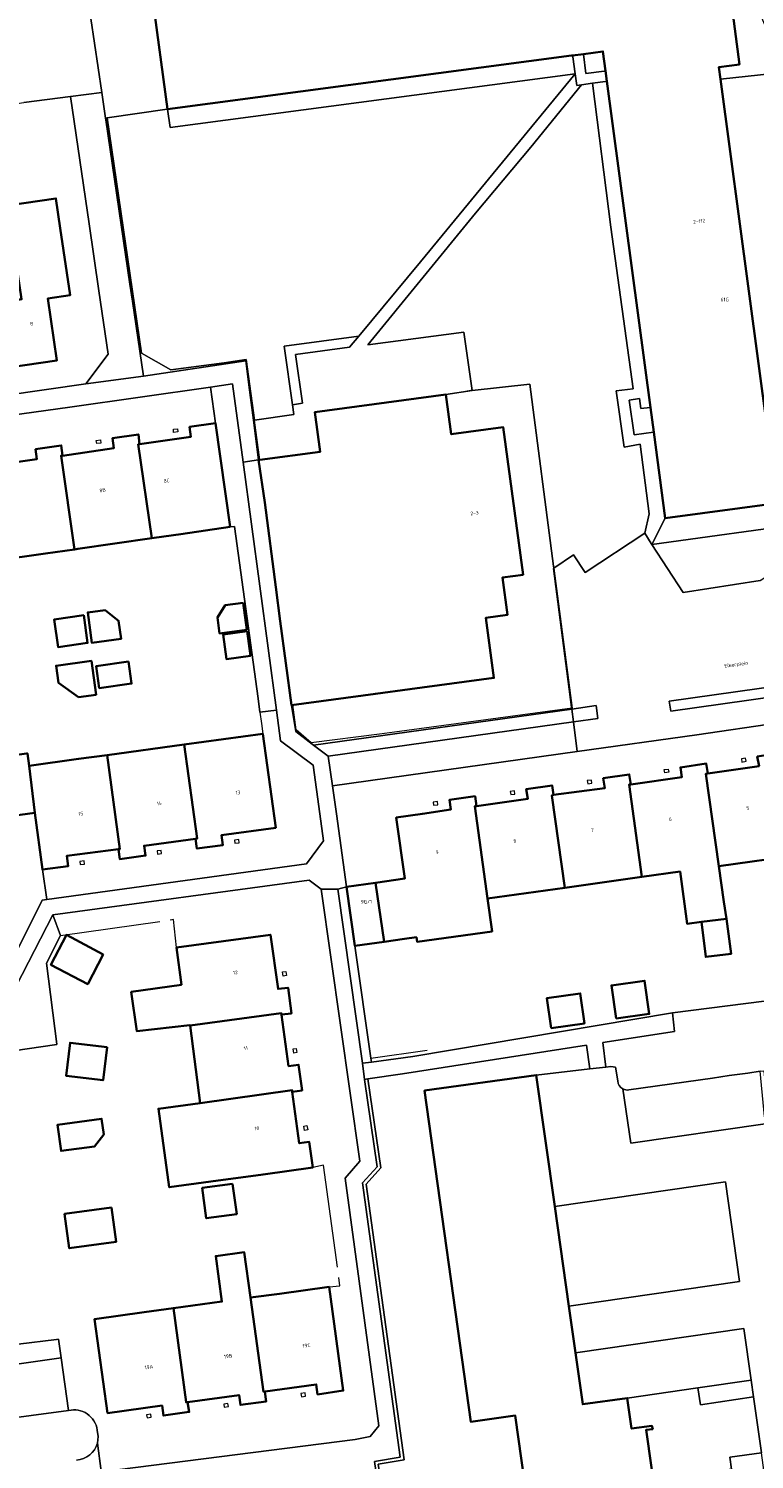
# Model space of a CAD drawing. Header units: metres. Extents: x 197700 to 204338, y 317132 to 325229.
# Tile 116 of 256: x 199691 to 199764, y 317935 to 318078. Entities that reach past the tile are written whole.
import ezdxf
from ezdxf.enums import TextEntityAlignment as Align

# ---------------------------------------------------------------- set-up
doc = ezdxf.new("R2010")
doc.units = ezdxf.units.M
for name, color, linetype, lineweight in [('B-WE-GR-BEPLANTING_CULTUUR_BODEMBEDEKKER-GV', 90, 'Continuous', 18), ('B-WE-GR-BEPLANTING_CULTUUR_HEESTERS-GV', 90, 'Continuous', 18), ('B-WE-IE-TERREINAFSCHEIDING_KUNSTMATIG_HEKWERK-G', 20, 'IE-TERREINAFSCHEIDING-KUNSTMATIG', 18), ('B-WE-IE-TERREINAFSCHEIDING_KUNSTMATIG_MUUR-G', 90, 'IE-TERREINAFSCHEIDING-KUNSTMATIG-DICHT', 18), ('B-WE-OG-BEBOUWING-GV', 7, 'Continuous', 35), ('B-WE-OG-BEBOUWING-T18', 10, 'Continuous', 18), ('B-WE-OG-TERREIN_CULTUURSCHEIDING-GV', 7, 'Continuous', 18), ('B-WE-OG-TERREIN_ERF-GV', 7, 'Continuous', 18), ('B-WE-OG-TOPOGRAFIE-T18', 10, 'Continuous', 18), ('B-WE-VH-VERHARDING_BETONSTRAATSTEEN-GV', 252, 'Continuous', 18), ('B-WE-VH-VERHARDING_OPEN-GV', 252, 'Continuous', 18), ('B-WE-VH-VERHARDING_SIERBESTRATING-GV', 252, 'Continuous', 18), ('B-WE-VH-VERHARDING_TEGEL-GV', 252, 'Continuous', 18)]:
    doc.layers.add(name, color=color, linetype=linetype, lineweight=lineweight)
doc.styles.add('NLCS-ISO-M200-T18', font='NLCS-ISO.ttf', dxfattribs={"height": 0.36})
doc.linetypes.add('IE-TERREINAFSCHEIDING-KUNSTMATIG', pattern='A,4,[82,NLCS.SHX,S=0.75,R=90,X=0,Y=0],4,-2', length=10)
doc.linetypes.add('IE-TERREINAFSCHEIDING-KUNSTMATIG-DICHT', pattern='A,8,-1,[82,NLCS.SHX,S=0.75,R=90,X=0,Y=0],-1', length=10)

msp = doc.modelspace()

# ---------------------------------------------------------------- linework, layer by layer
at = {"layer": 'B-WE-GR-BEPLANTING_CULTUUR_BODEMBEDEKKER-GV'}
for points in [[(199703.779, 318081.64), (199703.332, 318084.632), (199697.406, 318079.508), (199698.489, 318072.123), (199698.866, 318069.555), (199699.015, 318069.577), (199705.026, 318070.443), (199705.042, 318070.445), (199703.564, 318081.611)], [(199718.54, 318041.033), (199717.855, 318045.928), (199723.253, 318046.638), (199724.173, 318047.744), (199716.731, 318046.746), (199717.549, 318040.894)]]:
    msp.add_lwpolyline(points, close=True, dxfattribs=at)
at = {"layer": 'B-WE-GR-BEPLANTING_CULTUUR_HEESTERS-GV'}
for points in [[(199709.845, 318039.048), (199711.331, 318028.672), (199711.771, 318028.725), (199714.108, 318011.518), (199714.291, 318010.168), (199715.94, 318010.365), (199712.61, 318035.165), (199711.56, 318042.984), (199709.364, 318042.656)], [(199771.228, 318027.872), (199770.724, 318031.834), (199770.164, 318031.738), (199770.352, 318030.272), (199769.459, 318029.133), (199753.496, 318026.908), (199756.624, 318022.104), (199764.313, 318023.33)], [(199755.206, 318011.241), (199755.367, 318010.267), (199771.204, 318012.503), (199771.082, 318013.483)], [(199745.474, 318010.466), (199745.643, 318009.177), (199748.095, 318009.52), (199747.926, 318010.809)], [(199683.519, 317978.613), (199686.353, 317979.029), (199692.526, 317991.362), (199692.984, 317991.425), (199692.553, 317994.409), (199692.548, 317994.408), (199691.776, 318000.086), (199688.857, 317999.689), (199685.857, 317999.281), (199682.858, 317998.873), (199682.051, 318004.808), (199681.976, 318005.362), (199679.83, 318005.07), (199680.08, 318003.904), (199680.621, 318001.095), (199681.987, 317994.23), (199682.713, 317986.771), (199682.114, 317986.745)], [(199724.54, 317975.055), (199725.438, 317975.175), (199725.381, 317975.57), (199723.8, 317986.778), (199722.947, 317992.697), (199722.087, 317992.468)], [(199694.001, 317976.924), (199693.993, 317976.971), (199692.969, 317985.056), (199694.342, 317987.823), (199693.606, 317989.892), (199688.071, 317979.177), (199687.872, 317979.09), (199688.263, 317976.107)], [(199724.751, 317973.437), (199726.021, 317964.709), (199724.547, 317963.083), (199728.32, 317935.675), (199725.738, 317935.244), (199726.619, 317929.358), (199727.035, 317929.43), (199730.787, 317903.852), (199732.473, 317902.51), (199735.328, 317883.097), (199746.937, 317884.735), (199746.91, 317885.085), (199735.597, 317883.489), (199732.832, 317902.672), (199731.123, 317904.032), (199727.32, 317929.835), (199726.914, 317929.765), (199726.134, 317934.954), (199728.721, 317935.389), (199724.907, 317962.959), (199726.386, 317964.59), (199725.101, 317973.488)], [(199758.097, 317942.606), (199758.347, 317940.909), (199763.639, 317941.715), (199763.404, 317943.377)], [(199761.449, 317934.461), (199759.491, 317934.19), (199759.819, 317931.621), (199763.418, 317932.135), (199764.781, 317933.629), (199764.431, 317936.107), (199761.268, 317935.666)]]:
    msp.add_lwpolyline(points, close=True, dxfattribs=at)
at = {"layer": 'B-WE-IE-TERREINAFSCHEIDING_KUNSTMATIG_HEKWERK-G'}
for points in [[(199699.015, 318069.577), (199705.026, 318070.443)], [(199705.042, 318070.445), (199705.026, 318070.443)], [(199710.707, 318045.086), (199705.389, 318044.381), (199702.467, 318046.063), (199699.015, 318069.577)], [(199712.909, 318045.4), (199710.707, 318045.086)], [(199713.747, 318039.354), (199712.909, 318045.4)], [(199743.655, 318024.735), (199741.273, 318042.941), (199735.516, 318042.322)], [(199735.4, 318042.31), (199734.28, 318042.127)], [(199735.516, 318042.322), (199735.4, 318042.31)], [(199714.297, 318035.391), (199713.747, 318039.354)], [(199743.655, 318024.735), (199743.678, 318024.561)], [(199743.678, 318024.561), (199745.511, 318010.539)], [(199726.267, 318007.952), (199719.429, 318007.085), (199717.907, 318008.395), (199717.595, 318010.876)], [(199745.511, 318010.539), (199727.765, 318008.138)], [(199727.765, 318008.138), (199726.267, 318007.952)], [(199694.342, 317987.823), (199704.304, 317989.225)], [(199692.969, 317985.056), (199694.342, 317987.823)], [(199693.993, 317976.971), (199692.969, 317985.056)], [(199694.001, 317976.924), (199693.993, 317976.971)]]:
    msp.add_lwpolyline(points, dxfattribs=at)
at = {"layer": 'B-WE-IE-TERREINAFSCHEIDING_KUNSTMATIG_MUUR-G'}
for points in [[(199705.64, 318038.443), (199706.059, 318038.486), (199706.091, 318038.167), (199705.672, 318038.124)], [(199697.931, 318037.316), (199698.354, 318037.381), (199698.403, 318037.065), (199697.98, 318037)], [(199762.9, 318005.241), (199762.86, 318005.57), (199762.431, 318005.483), (199762.471, 318005.154)], [(199754.727, 318004.416), (199755.128, 318004.469), (199755.185, 318004.153), (199754.784, 318004.1)], [(199747.495, 318003.044), (199747.438, 318003.357), (199747.03, 318003.306), (199747.087, 318002.993)], [(199732.071, 318000.896), (199732.042, 318001.219), (199731.627, 318001.164), (199731.656, 318000.841)], [(199739.79, 318001.97), (199739.744, 318002.293), (199739.328, 318002.229), (199739.374, 318001.906)], [(199711.801, 317997.042), (199712.213, 317997.094), (199712.176, 317997.417), (199711.764, 317997.365)], [(199704.061, 317995.965), (199704.471, 317996.013), (199704.433, 317996.331), (199704.023, 317996.283)], [(199696.335, 317994.916), (199696.771, 317994.969), (199696.732, 317995.286), (199696.296, 317995.233)], [(199716.564, 317984.202), (199716.886, 317984.24), (199716.939, 317983.813), (199716.617, 317983.775)], [(199717.931, 317976.539), (199718, 317976.12), (199717.684, 317976.068), (199717.615, 317976.487)], [(199719.002, 317968.818), (199719.071, 317968.396), (199718.755, 317968.345), (199718.686, 317968.767)], [(199710.731, 317940.66), (199711.14, 317940.723), (199711.091, 317941.04), (199710.682, 317940.977)], [(199718.443, 317941.711), (199718.857, 317941.769), (199718.812, 317942.086), (199718.398, 317942.028)], [(199703.008, 317939.596), (199703.421, 317939.651), (199703.379, 317939.968), (199702.966, 317939.913)]]:
    msp.add_lwpolyline(points, close=True, dxfattribs=at)
for points in [[(199711.331, 318028.672), (199711.771, 318028.725)], [(199711.771, 318028.725), (199714.108, 318011.518)], [(199714.108, 318011.518), (199714.291, 318010.168)], [(199714.291, 318010.168), (199714.45, 318009.009), (199714.584, 318008.002)], [(199705.942, 317986.618), (199705.654, 317989.41), (199705.314, 317989.355)], [(199723.8, 317986.778), (199725.381, 317975.57)], [(199755.557, 317980.108), (199775.97, 317982.707)], [(199725.381, 317975.57), (199731.01, 317976.357)], [(199722.043, 317954.657), (199720.647, 317964.854), (199719.574, 317964.616)], [(199721.209, 317952.697), (199722.295, 317952.79), (199722.185, 317953.624)]]:
    msp.add_lwpolyline(points, dxfattribs=at)
at = {"layer": 'B-WE-OG-BEBOUWING-GV'}
msp.add_lwpolyline([(199703.564, 318081.611), (199705.042, 318070.445), (199705.067, 318070.448), (199745.446, 318075.793), (199745.551, 318075.807), (199746.635, 318075.95), (199748.588, 318076.209), (199748.847, 318074.272), (199748.986, 318073.229), (199753.341, 318040.626), (199753.67, 318038.163), (199754.821, 318029.543), (199766.005, 318031.036), (199760.359, 318073.435), (199760.197, 318074.651), (199762.232, 318074.912), (199761.415, 318081.275)], dxfattribs=at)
for points in [[(199694.34, 318058.537), (199693.901, 318061.519), (199689.081, 318060.807), (199689.52, 318057.825), (199690.464, 318051.435), (199688.523, 318051.092), (199689.192, 318044.628), (199693.982, 318045.309), (199693.103, 318051.518), (199695.329, 318051.847)], [(199714.171, 318035.374), (199714.782, 318031.109), (199715.879, 318022.655), (199716.336, 318019.243), (199717.45, 318010.856), (199725.843, 318011.99), (199729.294, 318012.437), (199737.686, 318013.574), (199736.878, 318019.58), (199739.039, 318019.871), (199738.535, 318023.617), (199740.616, 318023.897), (199738.631, 318038.648), (199733.427, 318037.948), (199732.894, 318041.912), (199719.79, 318040.15), (199720.322, 318036.197), (199714.301, 318035.391), (199714.297, 318035.391)], [(199711.331, 318028.672), (199709.845, 318039.048), (199707.259, 318038.672), (199707.4, 318037.682), (199702.252, 318036.949), (199702.127, 318036.939), (199703.479, 318027.547), (199703.729, 318027.583), (199706.397, 318027.965)], [(199694.556, 318035.815), (199694.421, 318035.795), (199695.76, 318026.429), (199696.089, 318026.476), (199703.479, 318027.547), (199702.127, 318036.939), (199702.252, 318036.949), (199702.145, 318037.929), (199699.555, 318037.546), (199699.702, 318036.557), (199694.558, 318035.794)], [(199695.76, 318026.429), (199694.421, 318035.795), (199694.556, 318035.815), (199694.437, 318036.816), (199691.864, 318036.448), (199692.005, 318035.458), (199686.561, 318034.681), (199687.9, 318025.306), (199692.85, 318026.013)], [(199696.679, 318019.839), (199693.732, 318019.43), (199694.117, 318016.661), (199697.064, 318017.071)], [(199698.833, 318020.35), (199697.088, 318020.122), (199697.483, 318017.091), (199700.409, 318017.472), (199700.172, 318019.286)], [(199712.635, 318021.088), (199710.817, 318020.851), (199710.06, 318019.623), (199710.268, 318018.033), (199712.987, 318018.388)], [(199713.025, 318018.24), (199710.609, 318017.904), (199710.949, 318015.456), (199713.365, 318015.792)], [(199696.158, 318011.643), (199697.924, 318011.888), (199697.453, 318015.282), (199693.919, 318014.791), (199694.155, 318013.095)], [(199701.157, 318015.209), (199697.935, 318014.762), (199698.241, 318012.563), (199701.462, 318013.01)], [(199707.861, 317997.502), (199708.015, 317997.517), (199706.732, 318006.925), (199699.033, 318005.869), (199700.289, 317996.459), (199700.148, 317996.439), (199700.276, 317995.469), (199702.866, 317995.81), (199702.709, 317996.794)], [(199706.732, 318006.925), (199708.015, 317997.517), (199707.861, 317997.502), (199707.997, 317996.511), (199710.593, 317996.868), (199710.457, 317997.862), (199715.876, 317998.593), (199714.584, 318008.002)], [(199690.949, 318006.019), (199688.05, 318005.624), (199688.857, 317999.689), (199691.776, 318000.086), (199691.215, 318004.803), (199691.048, 318006.032)], [(199691.776, 318000.086), (199692.548, 317994.408), (199692.553, 317994.409), (199695.134, 317994.759), (199694.99, 317995.781), (199700.145, 317996.46), (199700.148, 317996.439), (199700.289, 317996.459), (199699.033, 318005.869), (199696.169, 318005.476), (199691.215, 318004.803)], [(199759.076, 318004.024), (199758.892, 318004.001), (199760.197, 317994.753), (199768.273, 317995.878), (199768.236, 317996.104), (199767.759, 317999.043), (199767.265, 318002.085), (199766.772, 318005.122), (199766.626, 318006.115), (199766.607, 318006.112), (199764.022, 318005.716), (199764.202, 318004.768)], [(199760.197, 317994.753), (199758.892, 318004.001), (199759.076, 318004.024), (199758.921, 318005.018), (199756.337, 318004.627), (199756.482, 318003.668), (199751.367, 318002.927), (199751.212, 318002.911), (199752.481, 317993.678), (199756.298, 317994.21), (199757.002, 317989.005), (199758.444, 317989.183), (199760.932, 317989.491), (199760.694, 317991.195)], [(199743.649, 318001.875), (199743.506, 318002.836), (199740.932, 318002.463), (199741.09, 318001.5), (199735.949, 318000.759), (199735.78, 318000.754), (199737.051, 317991.529), (199744.775, 317992.605), (199743.486, 318001.834)], [(199751.367, 318002.927), (199751.228, 318003.925), (199748.629, 318003.542), (199748.796, 318002.564), (199743.649, 318001.875), (199743.486, 318001.834), (199744.775, 317992.605), (199752.481, 317993.678), (199751.212, 318002.911)], [(199725.863, 317993.106), (199726.714, 317987.198), (199728.749, 317987.491), (199729.937, 317987.649), (199730.013, 317987.197), (199737.509, 317988.241), (199737.051, 317991.529), (199735.78, 318000.754), (199735.949, 318000.759), (199735.815, 318001.754), (199733.238, 318001.385), (199733.384, 318000.407), (199730.548, 318000), (199727.924, 317999.622), (199728.779, 317993.515)], [(199722.947, 317992.697), (199723.8, 317986.778), (199726.714, 317987.198), (199725.863, 317993.106)], [(199758.444, 317989.183), (199758.877, 317985.683), (199761.42, 317985.997), (199760.932, 317989.491)], [(199698.64, 317985.941), (199694.948, 317987.875), (199693.393, 317984.908), (199697.085, 317982.973)], [(199705.942, 317986.618), (199706.447, 317982.903), (199701.429, 317982.181), (199701.983, 317978.262), (199707.306, 317978.851), (199707.311, 317978.81), (199716.434, 317980.048), (199716.465, 317979.891), (199716.46, 317979.925), (199717.446, 317980.042), (199717.11, 317982.601), (199716.107, 317982.484), (199715.354, 317987.899)], [(199749.9, 317979.512), (199753.228, 317979.978), (199752.762, 317983.308), (199749.434, 317982.842)], [(199743.413, 317978.565), (199746.742, 317979.031), (199746.32, 317982.041), (199742.992, 317981.575)], [(199717.529, 317972.205), (199718.509, 317972.33), (199718.156, 317974.908), (199717.165, 317974.773), (199716.465, 317979.891), (199716.434, 317980.048), (199707.311, 317978.81), (199708.335, 317971.078), (199717.525, 317972.347)], [(199699.015, 317976.658), (199695.323, 317977.107), (199694.922, 317973.805), (199698.613, 317973.356)], [(199747.373, 317895.235), (199757.304, 317896.615), (199752.609, 317930.613), (199754.69, 317930.889), (199754.616, 317931.196), (199753.951, 317931.106), (199752.899, 317938.4), (199753.566, 317938.484), (199753.497, 317938.79), (199751.452, 317938.528), (199751.029, 317941.58), (199746.572, 317940.962), (199745.848, 317946.1), (199745.19, 317950.77), (199743.788, 317960.715), (199741.933, 317973.877), (199730.758, 317972.324), (199735.376, 317939.209), (199739.819, 317939.831), (199746.132, 317895.063)], [(199709.374, 317963.224), (199714.62, 317963.94), (199719.574, 317964.616), (199719.223, 317967.188), (199718.232, 317967.052), (199717.529, 317972.205), (199717.525, 317972.347), (199708.335, 317971.078), (199704.143, 317970.499), (199705.226, 317962.658)], [(199698.676, 317967.943), (199698.462, 317969.51), (199694.062, 317968.91), (199694.419, 317966.288), (199697.771, 317966.745)], [(199711.568, 317963.004), (199708.523, 317962.588), (199708.937, 317959.549), (199711.984, 317959.964)], [(199699.456, 317960.625), (199694.772, 317959.986), (199695.241, 317956.551), (199699.924, 317957.19)], [(199714.808, 317942.219), (199714.647, 317942.215), (199713.351, 317951.618), (199712.725, 317956.159), (199709.875, 317955.766), (199710.495, 317951.228), (199705.652, 317950.566), (199706.923, 317941.162), (199707.061, 317941.178), (199712.214, 317941.879), (199712.349, 317940.888), (199714.933, 317941.24), (199714.773, 317942.214)], [(199721.209, 317952.697), (199716.256, 317952.015), (199713.351, 317951.618), (199714.647, 317942.215), (199714.808, 317942.219), (199719.922, 317942.937), (199720.061, 317941.947), (199722.636, 317942.329)], [(199707.061, 317941.178), (199706.923, 317941.162), (199705.652, 317950.566), (199702.713, 317950.165), (199697.76, 317949.482), (199699.058, 317940.071), (199704.507, 317940.823), (199704.643, 317939.832), (199707.229, 317940.189)]]:
    msp.add_lwpolyline(points, close=True, dxfattribs=at)
at = {"layer": 'B-WE-OG-TERREIN_CULTUURSCHEIDING-GV'}
for points in [[(199705.067, 318070.448), (199705.042, 318070.445), (199705.026, 318070.443), (199699.015, 318069.577), (199702.467, 318046.063), (199705.389, 318044.381), (199710.707, 318045.086), (199712.909, 318045.4), (199713.747, 318039.354), (199717.688, 318039.904), (199717.549, 318040.894), (199716.731, 318046.746), (199724.173, 318047.744), (199730.355, 318055.173), (199745.809, 318073.978), (199705.326, 318068.619)], [(199746.459, 318072.877), (199741.377, 318066.654), (199735.835, 318060.032), (199725.077, 318046.878), (199734.674, 318048.14), (199735.516, 318042.322), (199741.273, 318042.941), (199743.655, 318024.735), (199743.678, 318024.561), (199745.636, 318025.876), (199746.803, 318024.111), (199752.769, 318028.047), (199753.2, 318029.982), (199752.318, 318036.955), (199750.705, 318036.663), (199749.919, 318042.282), (199751.613, 318042.483), (199749.385, 318058.661), (199747.533, 318073.026)], [(199701.55, 318051.242), (199702.65, 318043.74), (199712.888, 318045.276), (199713.199, 318042.873), (199713.657, 318039.341), (199713.747, 318039.354), (199712.909, 318045.4), (199710.707, 318045.086), (199705.389, 318044.381), (199702.467, 318046.063), (199699.015, 318069.577), (199698.866, 318069.555), (199698.891, 318069.382), (199701.301, 318052.941)], [(199735.597, 317883.489), (199746.91, 317885.085), (199746.132, 317895.063), (199739.819, 317939.831), (199735.376, 317939.209), (199730.758, 317972.324), (199741.933, 317973.877), (199747.269, 317974.488), (199746.951, 317976.864), (199728.561, 317973.987), (199725.101, 317973.488), (199726.386, 317964.59), (199724.907, 317962.959), (199728.721, 317935.389), (199726.134, 317934.954), (199726.914, 317929.765), (199727.32, 317929.835), (199731.123, 317904.032), (199732.832, 317902.672)]]:
    msp.add_lwpolyline(points, close=True, dxfattribs=at)
for points in [[(199751.184, 317972.379), (199759.561, 317973.57), (199761.208, 317973.812), (199763.086, 317974.067), (199764.319, 317974.249), (199764.668, 317974.283), (199764.978, 317971.094), (199776.321, 317980.115), (199775.97, 317982.707), (199755.557, 317980.108)], [(199755.557, 317980.108), (199755.748, 317978.24), (199748.567, 317977.117), (199748.895, 317974.674), (199749.383, 317974.73), (199749.836, 317974.668), (199750.072, 317973.286)]]:
    msp.add_lwpolyline(points, dxfattribs=at)
for points in [[(199750.072, 317973.286, 0.2577655), (199750.596, 317972.487)], [(199750.596, 317972.487, 0.1561916), (199751.184, 317972.379)]]:
    msp.add_lwpolyline(points, format="xyb", dxfattribs=at)
at = {"layer": 'B-WE-OG-TERREIN_ERF-GV'}
for points in [[(199745.446, 318075.793), (199705.067, 318070.448), (199705.326, 318068.619), (199745.809, 318073.978), (199745.571, 318075.668), (199745.551, 318075.807)], [(199709.845, 318039.048), (199709.364, 318042.656), (199695.307, 318040.647), (199685.879, 318039.336), (199686.561, 318034.681), (199692.005, 318035.458), (199691.864, 318036.448), (199694.437, 318036.816), (199694.556, 318035.815), (199694.558, 318035.794), (199699.702, 318036.557), (199699.555, 318037.546), (199702.145, 318037.929), (199702.252, 318036.949), (199707.4, 318037.682), (199707.259, 318038.672)], [(199717.45, 318010.856), (199717.88, 318008.222), (199719.521, 318006.965), (199719.667, 318006.853), (199745.474, 318010.466), (199745.45, 318010.653), (199743.638, 318024.534), (199743.678, 318024.561), (199743.655, 318024.735), (199741.273, 318042.941), (199735.516, 318042.322), (199735.518, 318042.311), (199732.894, 318041.912), (199733.427, 318037.948), (199738.631, 318038.648), (199740.616, 318023.897), (199738.535, 318023.617), (199739.039, 318019.871), (199736.878, 318019.58), (199737.686, 318013.574), (199729.294, 318012.437), (199725.843, 318011.99)], [(199770.164, 318031.738), (199766.005, 318031.036), (199754.821, 318029.543), (199753.496, 318026.908), (199769.459, 318029.133), (199770.352, 318030.272)], [(199696.679, 318019.839), (199697.064, 318017.071), (199694.117, 318016.661), (199693.732, 318019.43)], [(199700.172, 318019.286), (199700.409, 318017.472), (199697.483, 318017.091), (199697.088, 318020.122), (199698.833, 318020.35)], [(199712.635, 318021.088), (199712.987, 318018.388), (199710.268, 318018.033), (199710.06, 318019.623), (199710.817, 318020.851)], [(199713.025, 318018.24), (199713.365, 318015.792), (199710.949, 318015.456), (199710.609, 318017.904)], [(199694.155, 318013.095), (199693.919, 318014.791), (199697.453, 318015.282), (199697.924, 318011.888), (199696.158, 318011.643)], [(199701.157, 318015.209), (199701.462, 318013.01), (199698.241, 318012.563), (199697.935, 318014.762)], [(199698.64, 317985.941), (199697.085, 317982.973), (199693.393, 317984.908), (199694.948, 317987.875)], [(199714.62, 317963.94), (199709.374, 317963.224), (199705.226, 317962.658), (199704.143, 317970.499), (199708.335, 317971.078), (199707.311, 317978.81), (199707.306, 317978.851), (199701.983, 317978.262), (199701.429, 317982.181), (199706.447, 317982.903), (199705.942, 317986.618), (199715.354, 317987.899), (199716.107, 317982.484), (199717.11, 317982.601), (199717.446, 317980.042), (199716.46, 317979.925), (199716.465, 317979.891), (199717.165, 317974.773), (199718.156, 317974.908), (199718.509, 317972.33), (199717.529, 317972.205), (199718.232, 317967.052), (199719.223, 317967.188), (199719.574, 317964.616)], [(199749.9, 317979.512), (199749.434, 317982.842), (199752.762, 317983.308), (199753.228, 317979.978)], [(199743.413, 317978.565), (199742.992, 317981.575), (199746.32, 317982.041), (199746.742, 317979.031)], [(199699.015, 317976.658), (199698.613, 317973.356), (199694.922, 317973.805), (199695.323, 317977.107)], [(199698.676, 317967.943), (199697.771, 317966.745), (199694.419, 317966.288), (199694.062, 317968.91), (199698.462, 317969.51)], [(199711.568, 317963.004), (199711.984, 317959.964), (199708.937, 317959.549), (199708.523, 317962.588)], [(199699.456, 317960.625), (199699.924, 317957.19), (199695.241, 317956.551), (199694.772, 317959.986)], [(199713.351, 317951.618), (199716.256, 317952.015), (199721.209, 317952.697), (199722.636, 317942.329), (199720.061, 317941.947), (199719.922, 317942.937), (199714.808, 317942.219), (199714.773, 317942.214), (199714.933, 317941.24), (199712.349, 317940.888), (199712.214, 317941.879), (199707.061, 317941.178), (199707.229, 317940.189), (199704.643, 317939.832), (199704.507, 317940.823), (199699.058, 317940.071), (199697.76, 317949.482), (199702.713, 317950.165), (199705.652, 317950.566), (199710.495, 317951.228), (199709.875, 317955.766), (199712.725, 317956.159)]]:
    msp.add_lwpolyline(points, close=True, dxfattribs=at)
for points in [[(199672.56, 318039.472), (199696.894, 318042.976), (199699.127, 318045.94), (199698.202, 318052.272), (199697.225, 318058.964), (199695.363, 318071.713), (199690.692, 318071.101)], [(199689.081, 318060.807), (199693.901, 318061.519), (199694.34, 318058.537), (199695.329, 318051.847), (199693.103, 318051.518), (199693.982, 318045.309), (199689.192, 318044.628)], [(199691.048, 318006.032), (199691.215, 318004.803), (199696.169, 318005.476), (199699.033, 318005.869), (199706.732, 318006.925), (199714.584, 318008.002), (199715.876, 317998.593), (199710.457, 317997.862), (199710.593, 317996.868), (199707.997, 317996.511), (199707.861, 317997.502), (199702.709, 317996.794), (199702.866, 317995.81), (199700.276, 317995.469), (199700.148, 317996.439), (199700.145, 317996.46), (199694.99, 317995.781), (199695.134, 317994.759), (199692.553, 317994.409), (199692.984, 317991.425), (199718.949, 317994.995), (199720.64, 317997.293), (199720.274, 318000), (199719.614, 318004.871), (199716.354, 318007.284), (199715.94, 318010.365), (199714.291, 318010.168), (199714.108, 318011.518), (199711.771, 318028.725), (199711.331, 318028.672), (199706.397, 318027.965), (199703.729, 318027.583), (199703.479, 318027.547), (199696.089, 318026.476), (199695.76, 318026.429), (199692.85, 318026.013), (199687.9, 318025.306)], [(199766.158, 318009.072), (199757.986, 318007.903), (199746.011, 318006.224), (199721.567, 318002.797), (199721.952, 318000), (199722.947, 317992.697), (199725.863, 317993.106), (199728.779, 317993.515), (199727.924, 317999.622), (199730.548, 318000), (199733.384, 318000.407), (199733.238, 318001.385), (199735.815, 318001.754), (199735.949, 318000.759), (199741.09, 318001.5), (199740.932, 318002.463), (199743.506, 318002.836), (199743.649, 318001.875), (199748.796, 318002.564), (199748.629, 318003.542), (199751.228, 318003.925), (199751.367, 318002.927), (199756.482, 318003.668), (199756.337, 318004.627), (199758.921, 318005.018), (199759.076, 318004.024), (199764.202, 318004.768)], [(199768.273, 317995.878), (199760.197, 317994.753), (199760.694, 317991.195), (199760.932, 317989.491), (199761.42, 317985.997), (199758.877, 317985.683), (199758.444, 317989.183), (199757.002, 317989.005), (199756.298, 317994.21), (199752.481, 317993.678), (199744.775, 317992.605), (199737.051, 317991.529), (199737.509, 317988.241), (199730.013, 317987.197), (199729.937, 317987.649), (199728.749, 317987.491), (199726.714, 317987.198), (199723.8, 317986.778), (199725.381, 317975.57), (199725.438, 317975.175), (199729.593, 317975.73), (199755.557, 317980.108), (199775.97, 317982.707)], [(199720.429, 317992.458), (199719.22, 317993.354), (199693.606, 317989.892), (199694.342, 317987.823), (199692.969, 317985.056), (199693.993, 317976.971), (199694.001, 317976.924), (199688.263, 317976.107)], [(199698.028, 317938.384), (199698.135, 317937.735), (199698.055, 317937.083), (199698.44, 317934.275), (199698.453, 317934.212), (199723.821, 317937.42), (199725.325, 317937.75), (199726.194, 317938.816), (199722.813, 317963.573), (199724.284, 317965.246), (199720.429, 317992.458)], [(199686.266, 317946.506), (199693.946, 317947.428), (199694.165, 317947.48), (199694.409, 317945.601), (199695.168, 317940.332)]]:
    msp.add_lwpolyline(points, dxfattribs=at)
msp.add_lwpolyline([(199695.168, 317940.332, -0.4467767), (199698.028, 317938.384)], format="xyb", dxfattribs=at)
at = {"layer": 'B-WE-VH-VERHARDING_BETONSTRAATSTEEN-GV'}
for points in [[(199679.843, 318078.527), (199679.916, 318078.031), (199680.337, 318075.134), (199680.755, 318072.259), (199674.979, 318071.466), (199675.058, 318071.011), (199669.731, 318070.229), (199670.091, 318068.134), (199671.553, 318068.369), (199674.48, 318068.782), (199677.407, 318069.196), (199684.866, 318070.278), (199687.779, 318070.69), (199690.692, 318071.101), (199695.363, 318071.713), (199698.489, 318072.123), (199697.406, 318079.508)], [(199794.994, 318044.333), (199775.219, 318074.218), (199774.697, 318074.995), (199766.818, 318074.138), (199760.359, 318073.435), (199766.005, 318031.036), (199770.164, 318031.738), (199770.724, 318031.834), (199771.228, 318027.872), (199773.229, 318029.216), (199772.66, 318033.588), (199770.722, 318048.064), (199770.237, 318051.676), (199769.135, 318059.888), (199768.217, 318066.528)], [(199764.313, 318023.33), (199756.624, 318022.104), (199753.496, 318026.908), (199753.431, 318027.008), (199752.769, 318028.047), (199746.803, 318024.111), (199745.636, 318025.876), (199743.678, 318024.561), (199743.638, 318024.534), (199745.45, 318010.653), (199745.474, 318010.466), (199747.926, 318010.809), (199748.095, 318009.52), (199745.643, 318009.177), (199746.011, 318006.224), (199757.986, 318007.903), (199766.158, 318009.072)], [(199750.072, 317973.286), (199749.836, 317974.668), (199749.383, 317974.73), (199748.895, 317974.674), (199747.269, 317974.488), (199741.933, 317973.877), (199743.788, 317960.715), (199760.839, 317963.191), (199762.244, 317953.246), (199745.19, 317950.77), (199745.848, 317946.1), (199762.674, 317948.544), (199763.404, 317943.377), (199763.639, 317941.715), (199764.431, 317936.107)], [(199766.99, 317961.525), (199771.425, 317962.159), (199770.311, 317969.476), (199765.921, 317968.9), (199765.526, 317968.909), (199765.166, 317969.072), (199764.896, 317969.361), (199764.761, 317969.733), (199764.693, 317970.423), (199764.319, 317974.249), (199763.086, 317974.067), (199761.208, 317973.812), (199759.561, 317973.57), (199751.184, 317972.379)], [(199750.596, 317972.487), (199751.367, 317967.074)], [(199774.065, 317903.301), (199774.089, 317903.818), (199774.374, 317904.252), (199768.804, 317944.254), (199768.399, 317944.59), (199768.213, 317945.082), (199768.07, 317946.114), (199766.341, 317958.599), (199766.093, 317960.375), (199766.088, 317960.435), (199766.088, 317960.496), (199766.088, 317960.513), (199764.798, 317968.986), (199751.367, 317967.074), (199750.596, 317972.487)], [(199751.367, 317967.074), (199764.798, 317968.986), (199766.088, 317960.513)], [(199695.168, 317940.332), (199672.221, 317937.26), (199671.991, 317937.128), (199671.736, 317937.064), (199670.628, 317936.912), (199668.107, 317936.565), (199664.947, 317936.13), (199661.944, 317935.713), (199661.195, 317935.609), (199659.959, 317934.304), (199661.378, 317924.48)], [(199698.055, 317937.083), (199698.135, 317937.735), (199698.028, 317938.384)]]:
    msp.add_lwpolyline(points, dxfattribs=at)
for points in [[(199755.206, 318011.241), (199771.082, 318013.483), (199771.204, 318012.503), (199755.367, 318010.267)], [(199745.643, 318009.177), (199721.116, 318005.743), (199721.567, 318002.797), (199746.011, 318006.224)], [(199725.438, 317975.175), (199724.54, 317975.055), (199724.751, 317973.437), (199725.101, 317973.488), (199728.561, 317973.987), (199746.951, 317976.864), (199747.269, 317974.488), (199748.895, 317974.674), (199748.567, 317977.117), (199755.748, 317978.24), (199755.557, 317980.108), (199729.593, 317975.73)], [(199760.839, 317963.191), (199743.788, 317960.715), (199745.19, 317950.77), (199762.244, 317953.246)], [(199751.029, 317941.58), (199758.097, 317942.606), (199763.404, 317943.377), (199762.674, 317948.544), (199745.848, 317946.1), (199746.572, 317940.962)], [(199694.409, 317945.601), (199672.04, 317942.399), (199672.589, 317938.201), (199672.535, 317937.679), (199672.221, 317937.26), (199695.168, 317940.332)]]:
    msp.add_lwpolyline(points, close=True, dxfattribs=at)
for points in [[(199750.596, 317972.487, -0.2577655), (199750.072, 317973.286)], [(199751.184, 317972.379, -0.1561916), (199750.596, 317972.487)], [(199698.028, 317938.384, 0.4467767), (199695.168, 317940.332)], [(199695.943, 317935.384, 0.3246697), (199698.055, 317937.083)]]:
    msp.add_lwpolyline(points, format="xyb", dxfattribs=at)
at = {"layer": 'B-WE-VH-VERHARDING_OPEN-GV'}
for points in [[(199746.635, 318075.95), (199745.551, 318075.807), (199745.571, 318075.668), (199745.809, 318073.978), (199745.974, 318072.81), (199746.459, 318072.877), (199747.533, 318073.026), (199748.854, 318073.211), (199748.986, 318073.229), (199748.847, 318074.272), (199748.714, 318074.255), (199746.867, 318074.017)], [(199748.714, 318074.255), (199748.847, 318074.272), (199748.588, 318076.209), (199746.635, 318075.95), (199746.867, 318074.017)], [(199725.077, 318046.878), (199735.835, 318060.032), (199741.377, 318066.654), (199746.459, 318072.877), (199745.974, 318072.81), (199745.809, 318073.978), (199730.355, 318055.173), (199724.173, 318047.744), (199723.253, 318046.638), (199717.855, 318045.928), (199718.54, 318041.033), (199717.549, 318040.894), (199717.688, 318039.904), (199713.747, 318039.354), (199713.657, 318039.341), (199714.171, 318035.374), (199714.297, 318035.391), (199714.301, 318035.391), (199720.322, 318036.197), (199719.79, 318040.15), (199732.894, 318041.912), (199735.518, 318042.311), (199735.516, 318042.322), (199734.674, 318048.14)], [(199748.854, 318073.211), (199747.533, 318073.026), (199749.385, 318058.661), (199751.613, 318042.483), (199749.919, 318042.282), (199750.705, 318036.663), (199752.318, 318036.955), (199753.2, 318029.982), (199752.769, 318028.047), (199753.431, 318027.008), (199753.496, 318026.908), (199754.821, 318029.543), (199753.67, 318038.163), (199753.665, 318038.162), (199751.713, 318037.893), (199751.232, 318041.351), (199752.263, 318041.502), (199752.381, 318040.507), (199753.316, 318040.623), (199753.341, 318040.626), (199748.986, 318073.229)], [(199753.67, 318038.163), (199753.341, 318040.626), (199753.316, 318040.623), (199752.381, 318040.507), (199752.263, 318041.502), (199751.232, 318041.351), (199751.713, 318037.893), (199753.665, 318038.162)], [(199759.491, 317934.19), (199761.449, 317934.461), (199761.268, 317935.666), (199764.431, 317936.107), (199763.639, 317941.715), (199758.347, 317940.909), (199758.097, 317942.606), (199751.029, 317941.58), (199751.452, 317938.528), (199753.497, 317938.79), (199753.566, 317938.484), (199752.899, 317938.4), (199753.951, 317931.106), (199754.616, 317931.196), (199754.69, 317930.889), (199759.269, 317931.543), (199759.819, 317931.621)]]:
    msp.add_lwpolyline(points, close=True, dxfattribs=at)
at = {"layer": 'B-WE-VH-VERHARDING_SIERBESTRATING-GV'}
msp.add_lwpolyline([(199688.071, 317979.177), (199693.606, 317989.892), (199719.22, 317993.354), (199720.429, 317992.458), (199722.087, 317992.468), (199722.947, 317992.697), (199721.952, 318000), (199721.567, 318002.797), (199721.116, 318005.743), (199719.667, 318006.853), (199719.521, 318006.965), (199717.88, 318008.222), (199717.45, 318010.856), (199716.336, 318019.243), (199715.879, 318022.655), (199714.782, 318031.109), (199714.171, 318035.374), (199712.61, 318035.165), (199715.94, 318010.365), (199716.354, 318007.284), (199719.614, 318004.871), (199720.274, 318000), (199720.64, 317997.293), (199718.949, 317994.995), (199692.984, 317991.425), (199692.526, 317991.362), (199686.353, 317979.029)], dxfattribs=at)
at = {"layer": 'B-WE-VH-VERHARDING_TEGEL-GV'}
for points in [[(199761.245, 318085.859), (199758.755, 318085.473), (199759.35, 318081.01), (199761.415, 318081.275), (199762.232, 318074.912), (199760.197, 318074.651), (199760.359, 318073.435)], [(199760.359, 318073.435), (199766.818, 318074.138), (199761.83, 318085.812), (199761.655, 318086.221)], [(199685.879, 318039.336), (199695.307, 318040.647), (199709.364, 318042.656), (199711.56, 318042.984), (199712.61, 318035.165), (199714.171, 318035.374), (199713.657, 318039.341), (199713.199, 318042.873), (199712.888, 318045.276), (199702.65, 318043.74), (199696.894, 318042.976), (199672.56, 318039.472)], [(199726.619, 317929.358), (199725.738, 317935.244), (199728.32, 317935.675), (199724.547, 317963.083), (199726.021, 317964.709), (199724.751, 317973.437), (199724.54, 317975.055), (199722.087, 317992.468), (199720.429, 317992.458), (199724.284, 317965.246), (199722.813, 317963.573), (199726.194, 317938.816), (199725.325, 317937.75), (199723.821, 317937.42), (199698.453, 317934.212), (199698.44, 317934.275), (199698.055, 317937.083)], [(199672.04, 317942.399), (199694.409, 317945.601), (199694.165, 317947.48), (199693.946, 317947.428), (199686.266, 317946.506)]]:
    msp.add_lwpolyline(points, dxfattribs=at)
for points in [[(199702.65, 318043.74), (199701.55, 318051.242), (199701.301, 318052.941), (199698.891, 318069.382), (199698.866, 318069.555), (199698.489, 318072.123), (199695.363, 318071.713), (199697.225, 318058.964), (199698.202, 318052.272), (199699.127, 318045.94), (199696.894, 318042.976)], [(199721.116, 318005.743), (199745.643, 318009.177), (199745.474, 318010.466), (199719.667, 318006.853)]]:
    msp.add_lwpolyline(points, close=True, dxfattribs=at)
msp.add_lwpolyline([(199698.055, 317937.083, -0.3246697), (199695.943, 317935.384)], format="xyb", dxfattribs=at)

# ---------------------------------------------------------------- texts
at = {"layer": 'B-WE-OG-BEBOUWING-T18', "style": 'NLCS-ISO-M200-T18'}
for s, rotation, p in [('2-112', 7.5, (199758.214, 318059.24)), ('8', 8, (199691.469, 318048.992)), ('8B', 8.4, (199698.568, 318032.345)), ('8C', 8.1, (199704.971, 318033.296)), ('2-3', 7.6, (199735.75, 318030.062)), ('14', 7.8, (199704.237, 318001.042)), ('13', 7.6, (199712.102, 318002.12)), ('15', 7.5, (199696.388, 318000)), ('6', 8.2, (199755.329, 317999.459)), ('5', 8.2, (199763.089, 318000.565)), ('7', 7.6, (199747.548, 317998.361)), ('8', 8.2, (199739.784, 317997.27)), ('9', 8.1, (199732.016, 317996.17)), ('12', 7.9, (199711.841, 317984.122)), ('11', 7.7, (199712.884, 317976.555)), ('10', 7.7, (199713.99, 317968.551)), ('19C', 7.9, (199718.946, 317946.839)), ('19B', 7.7, (199711.109, 317945.766)), ('19A', 7.8, (199703.196, 317944.68))]:
    msp.add_text(s, height=0.36, rotation=rotation, dxfattribs=at).set_placement(p, align=Align.MIDDLE)
for s, p in [('61G', (199760.769, 318051.409)), ('9G/1', (199724.943, 317991.203))]:
    msp.add_text(s, height=0.36, dxfattribs=at).set_placement(p, align=Align.MIDDLE)
at = {"layer": 'B-WE-OG-TOPOGRAFIE-T18', "style": 'NLCS-ISO-M200-T18'}
msp.add_text('Eikerplein', height=0.36, rotation=7.9, dxfattribs=at).set_placement((199761.931, 318014.88), align=Align.MIDDLE)

doc.saveas('drawing.dxf')
